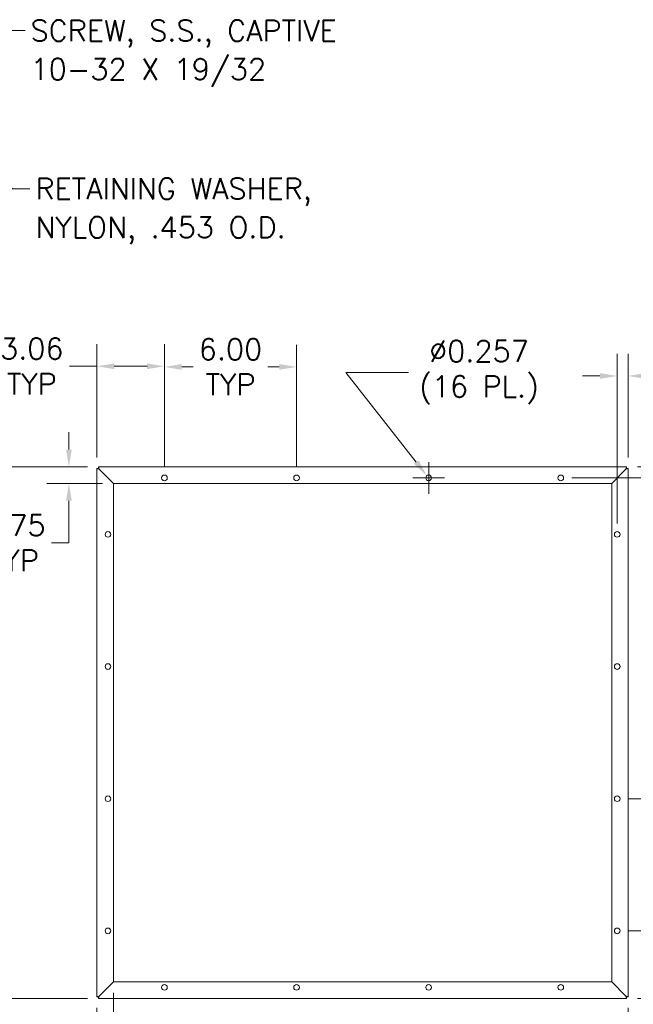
# Model space of a CAD drawing. Header units: inches. Extents: x 4 to 131, y 11 to 81.
# Tile 38 of 44: x 75 to 103, y 36 to 81. Entities that reach past the tile are written whole.
import ezdxf

# ---------------------------------------------------------------- set-up
doc = ezdxf.new("R2010")
doc.units = ezdxf.units.IN
doc.header["$LTSCALE"] = 8
doc.header["$MEASUREMENT"] = 0
for name, color, linetype, lineweight in [('Dimension (ANSI)', 7, 'Continuous', 13), ('Symbol (ANSI)', 7, 'Continuous', 18), ('Visible (ANSI)', 7, 'Continuous', 13)]:
    doc.layers.add(name, color=color, linetype=linetype, lineweight=lineweight)
doc.styles.add('Note Text (ANSI)', font='RomanS.shx')
doc.dimstyles.new('Default (ANSI)', dxfattribs={"dimscale": 8, "dimtxt": 0.12, "dimasz": 0.098425, "dimexe": 0.125, "dimexo": 0.0625, "dimgap": 0.031496, "dimtad": 0, "dimtih": 1, "dimtoh": 1, "dimdec": 3, "dimrnd": 1e-08, "dimzin": 0, "dimdsep": 46, "dimtxsty": 'Note Text (ANSI)', "dimcen": 0.09, "dimdle": 0.393701, "dimclrd": 256, "dimclre": 256, "dimclrt": 256, "dimadec": 0, "dimazin": 1, "dimtfac": 1, "dimtofl": 0, "dimtmove": 0, "dimatfit": 3, "dimfxl": 0, "dimtolj": 1, "dimtzin": 4, "dimlwd": -1, "dimlwe": -1, "dimarcsym": 0})
doc.dimstyles.new('Default (ANSI)$7', dxfattribs={"dimscale": 8, "dimtxt": 0.12, "dimasz": 0.098425, "dimexe": 0.125, "dimexo": 0.0625, "dimgap": 0.031496, "dimtad": 0, "dimtih": 1, "dimtoh": 1, "dimdec": 3, "dimrnd": 1e-08, "dimzin": 0, "dimdsep": 46, "dimtxsty": 'Note Text (ANSI)', "dimcen": 0.09, "dimdle": 0.393701, "dimclrd": 256, "dimclre": 256, "dimclrt": 256, "dimadec": 0, "dimazin": 1, "dimtfac": 1, "dimtofl": 0, "dimtmove": 0, "dimatfit": 3, "dimfxl": 0, "dimtolj": 1, "dimtzin": 4, "dimlwd": -1, "dimlwe": -1, "dimarcsym": 0})

# ---------------------------------------------------------------- blocks, each defined once
blk = doc.blocks.new('*D7')
at = {"layer": 'Defpoints', "color": 0}
for p in [(78.861, 36.392), (102.986, 36.392), (102.986, 32.028)]:
    blk.add_point(p, dxfattribs=at)
at = {"layer": 'Dimension (ANSI)'}
for p, q in [((78.861, 35.892), (78.861, 31.028)), ((102.986, 35.892), (102.986, 31.028)), ((79.648, 32.028), (86.877, 32.028)), ((102.199, 32.028), (94.97, 32.028))]:
    blk.add_line(p, q, dxfattribs=at)
for points in [[(79.648, 32.16), (79.648, 31.897), (78.861, 32.028)], [(102.199, 32.16), (102.199, 31.897), (102.986, 32.028)]]:
    blk.add_solid(points, dxfattribs=at)
at = {"layer": 'Dimension (ANSI)', "insert": (90.924, 32.028), "char_height": 0.96, "attachment_point": 5, "style": 'Note Text (ANSI)'}
blk.add_mtext('\\A1;24.13\\PTUB WIDTH', dxfattribs=at)
blk = doc.blocks.new('*D8')
at = {"layer": 'Defpoints', "color": 0}
for p in [(70.942, 60.443), (78.936, 60.443), (78.936, 36.318)]:
    blk.add_point(p, dxfattribs=at)
at = {"layer": 'Dimension (ANSI)'}
for p, q in [((78.436, 60.443), (69.942, 60.443)), ((70.942, 59.655), (70.942, 50.712)), ((70.942, 37.105), (70.942, 46.048)), ((78.436, 36.318), (69.942, 36.318))]:
    blk.add_line(p, q, dxfattribs=at)
for points in [[(70.811, 59.655), (71.073, 59.655), (70.942, 60.443)], [(70.811, 37.105), (71.073, 37.105), (70.942, 36.318)]]:
    blk.add_solid(points, dxfattribs=at)
at = {"layer": 'Dimension (ANSI)', "insert": (70.942, 48.38), "char_height": 0.96, "attachment_point": 5, "style": 'Note Text (ANSI)'}
blk.add_mtext('\\A1;24.13\\PTUB\\PHEIGHT', dxfattribs=at)
blk = doc.blocks.new('*D9')
at = {"layer": 'Defpoints', "color": 0}
for p in [(102.486, 45.38), (102.486, 39.38), (107.596, 39.38)]:
    blk.add_point(p, dxfattribs=at)
at = {"layer": 'Dimension (ANSI)'}
for p, q in [((102.986, 45.38), (108.596, 45.38)), ((107.596, 44.593), (107.596, 44.402)), ((107.596, 40.168), (107.596, 41.338)), ((102.986, 39.38), (108.596, 39.38))]:
    blk.add_line(p, q, dxfattribs=at)
for points in [[(107.465, 44.593), (107.727, 44.593), (107.596, 45.38)], [(107.465, 40.168), (107.727, 40.168), (107.596, 39.38)]]:
    blk.add_solid(points, dxfattribs=at)
at = {"layer": 'Dimension (ANSI)', "insert": (107.596, 42.87), "char_height": 0.96, "attachment_point": 5, "style": 'Note Text (ANSI)'}
blk.add_mtext('\\A1;6.00\\PTYP', dxfattribs=at)
blk = doc.blocks.new('*D10')
at = {"layer": 'Defpoints', "color": 0}
for p in [(102.911, 60.443), (105.106, 60.443), (99.924, 59.943)]:
    blk.add_point(p, dxfattribs=at)
at = {"layer": 'Dimension (ANSI)'}
for p, q in [((105.106, 61.23), (105.106, 62.018)), ((103.411, 60.443), (106.106, 60.443)), ((100.424, 59.943), (106.106, 59.943)), ((105.106, 59.155), (105.106, 58.368)), ((105.106, 56.278), (105.106, 58.368)), ((105.893, 56.278), (105.106, 56.278))]:
    blk.add_line(p, q, dxfattribs=at)
for points in [[(104.974, 61.23), (105.237, 61.23), (105.106, 60.443)], [(104.974, 59.155), (105.237, 59.155), (105.106, 59.943)]]:
    blk.add_solid(points, dxfattribs=at)
at = {"layer": 'Dimension (ANSI)', "insert": (107.608, 56.278), "char_height": 0.96, "attachment_point": 5, "style": 'Note Text (ANSI)'}
blk.add_mtext('\\A1;0.50\\PTYP', dxfattribs=at)
blk = doc.blocks.new('*D11')
at = {"layer": 'Defpoints', "color": 0}
for p in [(78.936, 60.443), (77.588, 59.693), (79.612, 59.693)]:
    blk.add_point(p, dxfattribs=at)
at = {"layer": 'Dimension (ANSI)'}
for p, q in [((77.588, 61.23), (77.588, 62.018)), ((78.436, 60.443), (76.588, 60.443)), ((79.112, 59.693), (76.588, 59.693)), ((77.588, 58.905), (77.588, 58.118)), ((77.588, 56.992), (77.588, 58.118)), ((76.801, 56.992), (77.588, 56.992))]:
    blk.add_line(p, q, dxfattribs=at)
for points in [[(77.457, 61.23), (77.719, 61.23), (77.588, 60.443)], [(77.457, 58.905), (77.719, 58.905), (77.588, 59.693)]]:
    blk.add_solid(points, dxfattribs=at)
at = {"layer": 'Dimension (ANSI)', "insert": (75.086, 56.992), "char_height": 0.96, "attachment_point": 5, "style": 'Note Text (ANSI)'}
blk.add_mtext('\\A1;0.75\\PTYP', dxfattribs=at)
blk = doc.blocks.new('*D12')
at = {"layer": 'Defpoints', "color": 0}
for p in [(78.861, 65.011), (78.861, 60.368), (81.924, 59.943)]:
    blk.add_point(p, dxfattribs=at)
at = {"layer": 'Dimension (ANSI)'}
for p, q in [((78.861, 60.868), (78.861, 66.011)), ((81.924, 60.443), (81.924, 66.011)), ((78.861, 65.011), (77.616, 65.011)), ((81.136, 65.011), (79.648, 65.011))]:
    blk.add_line(p, q, dxfattribs=at)
for points in [[(79.648, 65.142), (79.648, 64.88), (78.861, 65.011)], [(81.136, 65.142), (81.136, 64.88), (81.924, 65.011)]]:
    blk.add_solid(points, dxfattribs=at)
at = {"layer": 'Dimension (ANSI)', "insert": (75.902, 65.011), "char_height": 0.96, "attachment_point": 5, "style": 'Note Text (ANSI)'}
blk.add_mtext('\\A1;3.06\\PTYP', dxfattribs=at)
blk = doc.blocks.new('*D13')
at = {"layer": 'Defpoints', "color": 0}
for p in [(81.924, 64.982), (81.924, 59.943), (87.924, 59.943)]:
    blk.add_point(p, dxfattribs=at)
at = {"layer": 'Dimension (ANSI)'}
for p, q in [((81.924, 60.443), (81.924, 65.982)), ((87.924, 60.443), (87.924, 65.982)), ((82.711, 64.982), (83.232, 64.982)), ((87.136, 64.982), (86.615, 64.982))]:
    blk.add_line(p, q, dxfattribs=at)
for points in [[(82.711, 65.113), (82.711, 64.851), (81.924, 64.982)], [(87.136, 65.113), (87.136, 64.851), (87.924, 64.982)]]:
    blk.add_solid(points, dxfattribs=at)
at = {"layer": 'Dimension (ANSI)', "insert": (84.924, 64.982), "char_height": 0.96, "attachment_point": 5, "style": 'Note Text (ANSI)'}
blk.add_mtext('\\A1;6.00\\PTYP', dxfattribs=at)
blk = doc.blocks.new('*D14')
at = {"layer": 'Defpoints', "color": 0}
for p in [(79.611, 37.068), (78.861, 36.392), (79.611, 34.472)]:
    blk.add_point(p, dxfattribs=at)
at = {"layer": 'Dimension (ANSI)'}
for p, q in [((79.611, 36.568), (79.611, 33.472)), ((78.861, 35.892), (78.861, 33.472)), ((78.074, 34.472), (76.226, 34.472)), ((80.398, 34.472), (81.186, 34.472))]:
    blk.add_line(p, q, dxfattribs=at)
for points in [[(78.074, 34.603), (78.074, 34.341), (78.861, 34.472)], [(80.398, 34.603), (80.398, 34.341), (79.611, 34.472)]]:
    blk.add_solid(points, dxfattribs=at)
at = {"layer": 'Dimension (ANSI)', "insert": (74.511, 35.112), "char_height": 0.96, "attachment_point": 2, "style": 'Note Text (ANSI)'}
blk.add_mtext('\\A1;0.75\\PTYP', dxfattribs=at)
blk = doc.blocks.new('*D15')
at = {"layer": 'Defpoints', "color": 0}
for p in [(102.486, 39.38), (105.053, 39.38), (102.911, 36.318)]:
    blk.add_point(p, dxfattribs=at)
at = {"layer": 'Dimension (ANSI)'}
for p, q in [((102.986, 39.38), (106.053, 39.38)), ((105.053, 37.105), (105.053, 38.593)), ((103.411, 36.318), (106.053, 36.318)), ((105.053, 34.446), (105.053, 36.318)), ((105.84, 34.446), (105.053, 34.446))]:
    blk.add_line(p, q, dxfattribs=at)
for points in [[(104.922, 38.593), (105.184, 38.593), (105.053, 39.38)], [(104.922, 37.105), (105.184, 37.105), (105.053, 36.318)]]:
    blk.add_solid(points, dxfattribs=at)
at = {"layer": 'Dimension (ANSI)', "insert": (107.555, 34.446), "char_height": 0.96, "attachment_point": 5, "style": 'Note Text (ANSI)'}
blk.add_mtext('\\A1;3.06\\PTYP', dxfattribs=at)
blk = doc.blocks.new('*D18')
at = {"layer": 'Defpoints', "color": 0}
for p in [(93.844, 60.044), (94.003, 59.842)]:
    blk.add_point(p, dxfattribs=at)
at = {"layer": 'Dimension (ANSI)'}
for p, q in [((93.007, 64.736), (90.166, 64.736)), ((90.166, 64.736), (93.358, 60.664)), ((93.924, 59.223), (93.924, 60.663)), ((93.204, 59.943), (94.644, 59.943))]:
    blk.add_line(p, q, dxfattribs=at)
blk.add_solid([(93.462, 60.745), (93.255, 60.583), (93.844, 60.044)], dxfattribs=at)
at = {"layer": 'Dimension (ANSI)', "insert": (96.208, 64.736), "char_height": 0.96, "attachment_point": 5, "style": 'Note Text (ANSI)'}
blk.add_mtext('\\A1;∅0.257\\P(16 PL.)', dxfattribs=at)
blk = doc.blocks.new('*D21')
at = {"layer": 'Defpoints', "color": 0}
for p in [(102.486, 64.571), (102.986, 60.368), (102.486, 57.38)]:
    blk.add_point(p, dxfattribs=at)
at = {"layer": 'Dimension (ANSI)'}
for p, q in [((102.486, 57.88), (102.486, 65.571)), ((102.986, 60.868), (102.986, 65.571)), ((101.699, 64.571), (100.911, 64.571)), ((103.773, 64.571), (105.972, 64.571))]:
    blk.add_line(p, q, dxfattribs=at)
for points in [[(101.699, 64.703), (101.699, 64.44), (102.486, 64.571)], [(103.773, 64.703), (103.773, 64.44), (102.986, 64.571)]]:
    blk.add_solid(points, dxfattribs=at)
at = {"layer": 'Dimension (ANSI)', "insert": (107.687, 64.571), "char_height": 0.96, "attachment_point": 5, "style": 'Note Text (ANSI)'}
blk.add_mtext('\\A1;0.50\\PTYP.', dxfattribs=at)

msp = doc.modelspace()

# ---------------------------------------------------------------- linework, layer by layer
at = {"layer": 'Visible (ANSI)'}
for p, q in [((78.86101, 60.36803), (78.93501, 60.36803)), ((78.86101, 36.39245), (78.86101, 60.36803)), ((78.93501, 60.36803), (78.96626, 60.33678)), ((78.93571, 60.36874), (78.93571, 60.44274)), ((78.93571, 60.44274), (102.9113, 60.44274)), ((78.93571, 60.36874), (78.96696, 60.33749)), ((102.9113, 60.36874), (102.88005, 60.33749)), ((102.91201, 60.36803), (102.88076, 60.33678)), ((102.9113, 60.44274), (102.9113, 60.36874)), ((102.91201, 60.36803), (102.98601, 60.36803)), ((102.98601, 60.36803), (102.98601, 36.39245)), ((78.96626, 60.33678), (79.61101, 59.69203)), ((79.61171, 59.69274), (78.96696, 60.33749)), ((102.88005, 60.33749), (102.2353, 59.69274)), ((102.23601, 59.69203), (102.88076, 60.33678)), ((79.61101, 59.69203), (79.61101, 37.06845)), ((102.2353, 59.69274), (79.61171, 59.69274)), ((102.23601, 37.06845), (102.23601, 59.69203)), ((79.61101, 37.06845), (78.96626, 36.4237)), ((78.96696, 36.42299), (79.61171, 37.06774)), ((79.61171, 37.06774), (102.2353, 37.06774)), ((102.2353, 37.06774), (102.88005, 36.42299)), ((102.88076, 36.4237), (102.23601, 37.06845)), ((78.93501, 36.39245), (78.86101, 36.39245)), ((78.93501, 36.39245), (78.96626, 36.4237)), ((78.93571, 36.39174), (78.96696, 36.42299)), ((78.93571, 36.31774), (78.93571, 36.39174)), ((102.9113, 36.31774), (78.93571, 36.31774)), ((102.9113, 36.39174), (102.88005, 36.42299)), ((102.91201, 36.39245), (102.88076, 36.4237)), ((102.9113, 36.39174), (102.9113, 36.31774)), ((102.98601, 36.39245), (102.91201, 36.39245))]:
    msp.add_line(p, q, dxfattribs=at)
for centre in [(81.92351, 59.94274), (87.92351, 59.94274), (93.92351, 59.94274), (99.92351, 59.94274), (79.36101, 57.38024), (102.48601, 57.38024), (79.36101, 51.38024), (102.48601, 51.38024), (79.36101, 45.38024), (102.48601, 45.38024), (79.36101, 39.38024), (102.48601, 39.38024), (81.92351, 36.81774), (87.92351, 36.81774), (93.92351, 36.81774), (99.92351, 36.81774)]:
    msp.add_circle(centre, 0.1285, dxfattribs=at)
for points, knots in [([(78.86101, 60.36803), (78.86939, 60.36554), (78.88196, 60.36181), (78.91395, 60.35231), (78.92978, 60.34761), (78.94801, 60.3422), (78.96626, 60.33678)], [0, 0, 0, 0, 1.05065058, 1.05065058, 1.05065058, 1.57079633, 1.57079633, 1.57079633, 1.57079633]), ([(78.96696, 60.33749), (78.95602, 60.37435), (78.94529, 60.4105), (78.93985, 60.42882), (78.93715, 60.43789), (78.93629, 60.4408), (78.93571, 60.44274)], [-1.57079633, -1.57079633, -1.57079633, -1.57079633, -0.52014575, -0.52014575, -0.52014575, 0, 0, 0, 0]), ([(102.9113, 60.44274), (102.90881, 60.43436), (102.90508, 60.42178), (102.89558, 60.3898), (102.89088, 60.37396), (102.88547, 60.35574), (102.88005, 60.33749)], [0, 0, 0, 0, 1.05065058, 1.05065058, 1.05065058, 1.57079633, 1.57079633, 1.57079633, 1.57079633]), ([(102.88076, 60.33678), (102.91762, 60.34773), (102.95377, 60.35846), (102.97209, 60.3639), (102.98116, 60.36659), (102.98407, 60.36746), (102.98601, 60.36803)], [-1.57079633, -1.57079633, -1.57079633, -1.57079633, -0.52014575, -0.52014575, -0.52014575, 0, 0, 0, 0]), ([(78.96626, 36.4237), (78.9294, 36.41275), (78.89325, 36.40202), (78.87493, 36.39658), (78.86586, 36.39389), (78.86295, 36.39302), (78.86101, 36.39245)], [-1.57079633, -1.57079633, -1.57079633, -1.57079633, -0.52014575, -0.52014575, -0.52014575, 0, 0, 0, 0]), ([(78.93571, 36.31774), (78.9382, 36.32612), (78.94194, 36.33869), (78.95143, 36.37068), (78.95613, 36.38651), (78.96155, 36.40474), (78.96696, 36.42299)], [0, 0, 0, 0, 1.05065058, 1.05065058, 1.05065058, 1.57079633, 1.57079633, 1.57079633, 1.57079633]), ([(102.88005, 36.42299), (102.89099, 36.38613), (102.90173, 36.34998), (102.90717, 36.33166), (102.90986, 36.32259), (102.91072, 36.31968), (102.9113, 36.31774)], [-1.57079633, -1.57079633, -1.57079633, -1.57079633, -0.52014575, -0.52014575, -0.52014575, 0, 0, 0, 0]), ([(102.98601, 36.39245), (102.97762, 36.39494), (102.96505, 36.39867), (102.93307, 36.40816), (102.91723, 36.41287), (102.899, 36.41828), (102.88076, 36.4237)], [0, 0, 0, 0, 1.05065058, 1.05065058, 1.05065058, 1.57079633, 1.57079633, 1.57079633, 1.57079633])]:
    msp.add_open_spline(points, degree=3, knots=knots, dxfattribs=at)
for points in [[(78.96626, 60.33749), (78.96563, 60.33788), (78.96501, 60.33827), (78.96439, 60.33866)], [(78.96626, 60.33749), (78.96587, 60.33811), (78.96548, 60.33874), (78.96509, 60.33936)], [(102.88076, 60.33749), (102.88115, 60.33811), (102.88153, 60.33874), (102.88192, 60.33936)], [(102.88076, 60.33749), (102.88138, 60.33788), (102.882, 60.33827), (102.88262, 60.33866)], [(78.96626, 36.42299), (78.96563, 36.4226), (78.96501, 36.42221), (78.96439, 36.42182)], [(78.96626, 36.42299), (78.96587, 36.42236), (78.96548, 36.42174), (78.96509, 36.42112)], [(102.88076, 36.42299), (102.88138, 36.4226), (102.882, 36.42221), (102.88262, 36.42182)], [(102.88076, 36.42299), (102.88115, 36.42236), (102.88153, 36.42174), (102.88192, 36.42112)]]:
    msp.add_open_spline(points, degree=3, dxfattribs=at)

# ---------------------------------------------------------------- texts
at = {"layer": 'Symbol (ANSI)', "char_height": 0.96, "attachment_point": 1, "line_spacing_factor": 1.093904, "style": 'Note Text (ANSI)'}
for s, insert, width in [('{SCREW, S.S., CAPTIVE\\P10-32 X 19/32}', (75.84557, 80.72764), 16.6773173), ('{RETAINING WASHER,\\PNYLON, .453 O.D.}', (76.06886, 73.55117), 14.559489)]:
    msp.add_mtext(s, dxfattribs=dict(at, insert=insert, width=width))

# ---------------------------------------------------------------- dimensions: what is measured, and where the dimension line sits
at = {"layer": 'Dimension (ANSI)'}
dim = msp.add_diameter_dim_2p(p1=(94.00278, 59.84161), p2=(93.84423, 60.04387), text='<>\\P(16 PL.)', dimstyle='Default (ANSI)', override={"dimdec": 3, "dimlfac": 1, "dimtp": 0, "dimtm": 0, "dimtdec": 2}, dxfattribs=at)
dim.commit()
dim.dimension.update_dxf_attribs({"geometry": '*D18', "text_midpoint": (96.20776, 64.73611), "dimtype": 163})
for base, p1, p2, angle, text, override, picture, middle in [((78.86101, 65.01074), (81.92351, 59.94274), (78.86101, 60.36803), 180, '<>\\PTYP', {"dimtih": 0, "dimtoh": 0, "dimdec": 2, "dimtp": 0, "dimtm": 0, "dimtdec": 2, "dimatfit": 2}, '*D12', (75.90164, 65.01074)), ((81.92351, 64.98211), (87.92351, 59.94274), (81.92351, 59.94274), 180, '<>\\PTYP', {"dimtih": 0, "dimtoh": 0, "dimdec": 2, "dimtp": 0, "dimtm": 0, "dimtdec": 2, "dimatfit": 1}, '*D13', (84.92351, 64.98211)), ((102.48601, 64.57133), (102.98601, 60.36803), (102.48601, 57.38024), 180, '<>\\PTYP.', {"dimtih": 0, "dimtoh": 0, "dimdec": 2, "dimtp": 0, "dimtm": 0, "dimtdec": 2, "dimatfit": 1}, '*D21', (107.68723, 64.57133)), ((77.58795, 59.69274), (78.93571, 60.44274), (79.61171, 59.69274), 90, '<>\\PTYP', {"dimdec": 2, "dimtp": 0, "dimtm": 0, "dimtdec": 2, "dimtmove": 1, "dimatfit": 1}, '*D11', (77.53426, 56.99159)), ((105.10572, 60.44274), (99.92351, 59.94274), (102.9113, 60.44274), 90, '<>\\PTYP', {"dimdec": 2, "dimtp": 0, "dimtm": 0, "dimtdec": 2, "dimtmove": 1, "dimatfit": 1}, '*D10', (105.17405, 56.27755)), ((70.9419447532, 60.4427392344), (78.9357135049, 36.3177392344), (78.9357135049, 60.4427392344), 270, '<>\\PTUB\\PHEIGHT', {"dimdec": 2, "dimtp": 0, "dimtm": 0, "dimtdec": 2, "dimatfit": 1}, '*D8', (70.9419447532, 48.3802392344)), ((107.59589, 39.38024), (102.48601, 45.38024), (102.48601, 39.38024), 90, '<>\\PTYP', {"dimdec": 2, "dimtp": 0, "dimtm": 0, "dimtdec": 2, "dimatfit": 1}, '*D9', (107.59589, 42.86992)), ((105.05299, 39.38024), (102.9113, 36.31774), (102.48601, 39.38024), 90, '<>\\PTYP', {"dimdec": 2, "dimtp": 0, "dimtm": 0, "dimtdec": 2, "dimtmove": 1, "dimatfit": 2}, '*D15', (105.11239, 34.44569)), ((79.61101, 34.47217), (78.86101, 36.39245), (79.61101, 37.06845), 180, '<>\\PTYP', {"dimtih": 0, "dimtoh": 0, "dimdec": 2, "dimtp": 0, "dimtm": 0, "dimtdec": 2, "dimatfit": 1, "dimtvp": -0.25}, '*D14', (74.5113, 34.47217)), ((102.9860063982, 32.0284706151), (78.8610063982, 36.3924463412), (102.9860063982, 36.3924463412), 180, '<>\\PTUB WIDTH', {"dimtih": 0, "dimtoh": 0, "dimdec": 2, "dimtp": 0, "dimtm": 0, "dimtdec": 2, "dimatfit": 1}, '*D7', (90.9235063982, 32.0284706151))]:
    dim = msp.add_linear_dim(base=base, p1=p1, p2=p2, angle=angle, text=text, dimstyle='Default (ANSI)', override=override, dxfattribs=at)
    dim.commit()
    dim.dimension.update_dxf_attribs({"geometry": picture, "text_midpoint": middle, "dimtype": 160})

# ---------------------------------------------------------------- leaders
at = {"layer": 'Symbol (ANSI)', "annotation_type": 0, "has_hookline": 1, "hookline_direction": 0}
for points, text_width in [([(70.29695, 78.45731), (74.8062, 80.24764), (75.5936, 80.24764)], 15.68), ([(70.48409, 77.72682), (75.02949, 73.07117), (75.81689, 73.07117)], 13.80571)]:
    msp.add_leader(points, dimstyle='Default (ANSI)$7', override={"dimtad": 0}, dxfattribs=dict(at, text_width=text_width))

doc.saveas('drawing.dxf')
